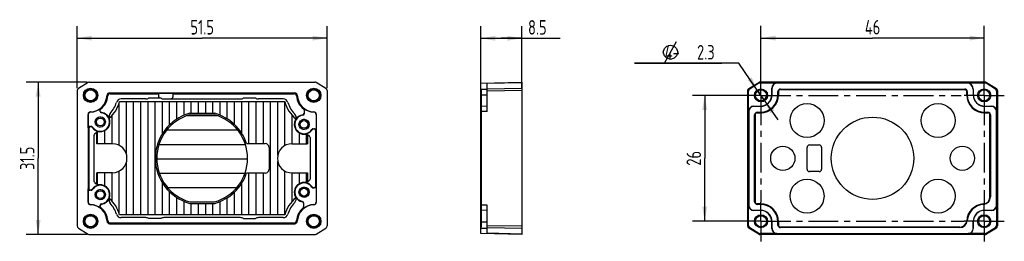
# Model space of a CAD drawing. Header units: millimetres. Extents: x 53 to 256, y 98 to 143.
import ezdxf

# ---------------------------------------------------------------- set-up
doc = ezdxf.new("R2010")
doc.units = ezdxf.units.MM
doc.header["$LTSCALE"] = 16.335
doc.linetypes.add('CENTER', pattern=[0.6, 0.375, -0.075, 0.075, -0.075])
doc.layers.get('0').update_dxf_attribs({"linetype": 'CONTINUOUS'})
for name, color, linetype in [('DE-13-002819_DXF_AXIS', 7, 'CONTINUOUS'), ('DE-13-002819DXF_CONTINUOUS_LINE', 7, 'CONTINUOUS'), ('DE-18-000293DXF_CONTINUOUS_LINE', 7, 'CONTINUOUS'), ('DE-20-035833_DXF_DIMENSION', 7, 'CONTINUOUS'), ('DIMS', 7, 'CONTINUOUS')]:
    doc.layers.add(name, color=color, linetype=linetype)
doc.styles.get("Standard").update_dxf_attribs({"font": 'ISOCP', "width": 0.8})
doc.dimstyles.new('DIMSTYLE_1', dxfattribs={"dimtxt": 3, "dimasz": 3, "dimexe": 2.5, "dimexo": 0.5, "dimgap": 0.75, "dimtad": 1, "dimdsep": 46, "dimtxsty": 'STANDARD', "dimblk": '_FILLED', "dimblk1": '_FILLED', "dimblk2": '_FILLED', "dimcen": 0.09, "dimclrt": 3, "dimazin": 2, "dimtp": 0.3, "dimtm": 0.3, "dimtfac": 1, "dimtofl": 0, "dimtmove": 0, "dimatfit": 3, "dimldrblk": '_FILLED', "dimfxl": 1, "dimtolj": 1, "dimarcsym": 0})
doc.dimstyles.new('DIMSTYLE_2', dxfattribs={"dimtxt": 3, "dimasz": 3, "dimexe": 2.5, "dimexo": 0.5, "dimgap": 0.75, "dimtad": 1, "dimdsep": 46, "dimtxsty": 'STANDARD', "dimblk": '_FILLED', "dimblk1": '_FILLED', "dimblk2": '_FILLED', "dimcen": 0.09, "dimclrt": 3, "dimazin": 2, "dimtp": 0.2, "dimtm": 0.2, "dimtfac": 1, "dimtofl": 0, "dimtmove": 0, "dimatfit": 3, "dimldrblk": '_FILLED', "dimfxl": 1, "dimtolj": 1, "dimarcsym": 0})
doc.dimstyles.new('DIMSTYLE_3', dxfattribs={"dimtxt": 3, "dimasz": 3, "dimexe": 2.5, "dimexo": 0.5, "dimtad": 1, "dimdsep": 46, "dimtxsty": 'STANDARD', "dimblk": '_FILLED', "dimblk1": '_FILLED', "dimblk2": '_FILLED', "dimcen": 0.09, "dimclrt": 3, "dimazin": 2, "dimtp": 0.1, "dimtm": 0.1, "dimtfac": 1, "dimtmove": 0, "dimatfit": 2, "dimldrblk": '_FILLED', "dimfxl": 1, "dimtolj": 1, "dimarcsym": 0})

# ---------------------------------------------------------------- blocks, each defined once
blk = doc.blocks.new('_FILLED')
at = {"color": 0, "linetype": 'ByBlock'}
blk.add_solid([(0, 0), (-1, 0.167), (-1, -0.167)], dxfattribs=at)
blk = doc.blocks.new('*D1')
at = {"layer": 'DE-20-035833_DXF_DIMENSION', "color": 4}
for p, q in [((67.34, 130.52), (54.74, 130.52)), ((57.24, 130.52), (57.24, 114.77)), ((57.24, 99.02), (57.24, 114.77)), ((67.34, 99.02), (54.74, 99.02))]:
    blk.add_line(p, q, dxfattribs=at)
at = {"layer": 'DE-20-035833_DXF_DIMENSION', "color": 4, "xscale": 3, "yscale": 3, "zscale": 3}
for p, rotation in [((57.24, 130.52), 90), ((57.24, 99.02), 270)]:
    blk.add_blockref('_FILLED', p, dxfattribs=dict(at, rotation=rotation))
at = {"layer": 'DE-20-035833_DXF_DIMENSION', "color": 3, "insert": (53.49, 114.77), "char_height": 3, "width": 8.8125, "attachment_point": 2, "rotation": 90, "line_spacing_factor": 0.9}
blk.add_mtext('31.5', dxfattribs=at)
blk = doc.blocks.new('*D2')
at = {"layer": 'DE-20-035833_DXF_DIMENSION', "color": 4}
for p, q in [((65.3, 129.25), (65.3, 142.09)), ((116.8, 129.25), (116.8, 142.09)), ((65.3, 139.59), (91.05, 139.59)), ((116.8, 139.59), (91.05, 139.59))]:
    blk.add_line(p, q, dxfattribs=at)
at = {"layer": 'DE-20-035833_DXF_DIMENSION', "color": 4, "xscale": 3, "yscale": 3, "zscale": 3, "rotation": 180}
blk.add_blockref('_FILLED', (65.3, 139.59), dxfattribs=at)
at = {"layer": 'DE-20-035833_DXF_DIMENSION', "color": 4, "xscale": 3, "yscale": 3, "zscale": 3}
blk.add_blockref('_FILLED', (116.8, 139.59), dxfattribs=at)
at = {"layer": 'DE-20-035833_DXF_DIMENSION', "color": 3, "insert": (91.05, 143.34), "char_height": 3, "width": 8.8125, "attachment_point": 2, "line_spacing_factor": 0.9}
blk.add_mtext('51.5', dxfattribs=at)
blk = doc.blocks.new('*D3')
at = {"layer": 'DE-20-035833_DXF_DIMENSION', "color": 4}
for p, q in [((148.45, 124.97), (148.45, 142.06)), ((156.95, 129.25), (156.95, 142.06)), ((148.45, 139.56), (152.7, 139.56)), ((156.95, 139.56), (152.7, 139.56)), ((152.7, 139.56), (164.81, 139.56))]:
    blk.add_line(p, q, dxfattribs=at)
at = {"layer": 'DE-20-035833_DXF_DIMENSION', "color": 4, "xscale": 3, "yscale": 3, "zscale": 3, "rotation": 180}
blk.add_blockref('_FILLED', (148.45, 139.56), dxfattribs=at)
at = {"layer": 'DE-20-035833_DXF_DIMENSION', "color": 4, "xscale": 3, "yscale": 3, "zscale": 3}
blk.add_blockref('_FILLED', (156.95, 139.56), dxfattribs=at)
at = {"layer": 'DE-20-035833_DXF_DIMENSION', "color": 3, "insert": (158.2, 143.31), "char_height": 3, "width": 6.6094, "attachment_point": 1, "line_spacing_factor": 0.9}
blk.add_mtext('8.5', dxfattribs=at)
blk = doc.blocks.new('*D4')
at = {"layer": 'DE-20-035833_DXF_DIMENSION', "color": 4}
for p, q in [((206.21, 131.85), (206.21, 142.1)), ((252.21, 131.72), (252.21, 142.1)), ((206.21, 139.6), (229.21, 139.6)), ((252.21, 139.6), (229.21, 139.6))]:
    blk.add_line(p, q, dxfattribs=at)
at = {"layer": 'DE-20-035833_DXF_DIMENSION', "color": 4, "xscale": 3, "yscale": 3, "zscale": 3, "rotation": 180}
blk.add_blockref('_FILLED', (206.21, 139.6), dxfattribs=at)
at = {"layer": 'DE-20-035833_DXF_DIMENSION', "color": 4, "xscale": 3, "yscale": 3, "zscale": 3}
blk.add_blockref('_FILLED', (252.21, 139.6), dxfattribs=at)
at = {"layer": 'DE-20-035833_DXF_DIMENSION', "color": 3, "insert": (229.21, 143.35), "char_height": 3, "width": 4.4062, "attachment_point": 2, "line_spacing_factor": 0.9}
blk.add_mtext('46', dxfattribs=at)
blk = doc.blocks.new('*D5')
at = {"layer": 'DE-20-035833_DXF_DIMENSION', "color": 4}
for p, q in [((205.71, 127.77), (192.11, 127.77)), ((194.61, 127.77), (194.61, 114.77)), ((194.61, 101.77), (194.61, 114.77)), ((205.71, 101.77), (192.11, 101.77))]:
    blk.add_line(p, q, dxfattribs=at)
at = {"layer": 'DE-20-035833_DXF_DIMENSION', "color": 4, "xscale": 3, "yscale": 3, "zscale": 3}
for p, rotation in [((194.61, 127.77), 90), ((194.61, 101.77), 270)]:
    blk.add_blockref('_FILLED', p, dxfattribs=dict(at, rotation=rotation))
at = {"layer": 'DE-20-035833_DXF_DIMENSION', "color": 3, "insert": (190.86, 114.77), "char_height": 3, "width": 4.4062, "attachment_point": 2, "rotation": 90, "line_spacing_factor": 0.9}
blk.add_mtext('26', dxfattribs=at)
blk = doc.blocks.new('*D6')
at = {"layer": 'DE-20-035833_DXF_DIMENSION', "color": 4}
for p, q in [((201.66, 134.42), (180.14, 134.42)), ((180.14, 134.42), (198.16, 134.42)), ((206.21, 127.77), (201.66, 134.42)), ((205.56, 128.72), (206.21, 127.77)), ((206.86, 126.82), (206.21, 127.77)), ((206.21, 127.77), (209.69, 122.7))]:
    blk.add_line(p, q, dxfattribs=at)
at = {"layer": 'DE-20-035833_DXF_DIMENSION', "color": 4, "xscale": 3, "yscale": 3, "zscale": 3}
for p, rotation in [((205.56, 128.72), 304.4215473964), ((206.86, 126.82), 124.4177362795)]:
    blk.add_blockref('_FILLED', p, dxfattribs=dict(at, rotation=rotation))
at = {"layer": 'DE-20-035833_DXF_DIMENSION', "color": 3, "insert": (196.66, 138.17), "char_height": 3, "width": 15.0156, "attachment_point": 3, "line_spacing_factor": 0.9}
blk.add_mtext('4-{\\ftxt.shx;\\W1.333333;\\H3.000000; }2.3', dxfattribs=at)

msp = doc.modelspace()

# ---------------------------------------------------------------- linework, layer by layer
at = {"layer": 'DE-13-002819_DXF_AXIS', "color": 1, "linetype": 'CENTER'}
for p, q in [((206.213, 127.772), (206.213, 131.922)), ((252.213, 127.772), (252.213, 131.922)), ((206.213, 127.772), (202.063, 127.772)), ((206.213, 127.772), (206.213, 105.69)), ((206.213, 127.772), (247.481, 127.772)), ((252.213, 127.772), (248.063, 127.772)), ((252.213, 127.772), (256.363, 127.772)), ((252.213, 127.772), (252.213, 105.174)), ((206.213, 101.772), (206.213, 105.69)), ((252.213, 101.772), (252.213, 105.174)), ((206.213, 101.772), (202.063, 101.772)), ((206.213, 101.772), (206.213, 97.622)), ((206.213, 101.772), (248.063, 101.772)), ((252.213, 101.772), (248.063, 101.772)), ((252.213, 101.772), (256.363, 101.772)), ((252.213, 101.772), (252.213, 97.622))]:
    msp.add_line(p, q, dxfattribs=at)
at = {"layer": 'DE-13-002819DXF_CONTINUOUS_LINE', "color": 7}
for p, q in [((67.575, 130.446), (65.532, 129.169)), ((67.84, 130.522), (114.254, 130.522)), ((116.562, 129.169), (114.519, 130.446)), ((148.45, 130.3), (156.95, 130.522)), ((148.45, 99.245), (148.45, 130.3)), ((149.75, 124.472), (149.75, 130.334)), ((156.95, 130.522), (156.95, 99.022)), ((203.698, 129.169), (205.741, 130.446)), ((205.795, 130.258), (203.886, 129.065)), ((252.419, 130.522), (206.006, 130.522)), ((206.06, 130.334), (209.513, 130.334)), ((248.663, 130.3), (209.513, 130.3)), ((248.663, 130.334), (252.365, 130.334)), ((254.539, 129.065), (252.63, 130.258)), ((252.684, 130.446), (254.728, 129.169)), ((65.297, 128.745), (65.297, 100.799)), ((71.946, 128.272), (110.148, 128.272)), ((72.096, 128.115), (82.047, 128.115)), ((82.047, 128.181), (82.047, 127.573)), ((85.047, 128.181), (82.047, 128.181)), ((85.047, 127.573), (85.047, 128.181)), ((85.047, 128.115), (109.998, 128.115)), ((116.797, 128.745), (116.797, 100.799)), ((203.463, 128.745), (203.463, 100.799)), ((203.651, 124.472), (203.651, 128.641)), ((208.451, 127.872), (208.451, 129.272)), ((208.485, 129.272), (208.485, 127.872)), ((209.706, 127.872), (209.706, 128.552)), ((210.233, 129.079), (248.193, 129.079)), ((248.719, 128.552), (248.719, 127.872)), ((249.94, 129.022), (249.94, 127.872)), ((249.974, 129.022), (249.974, 127.872)), ((254.774, 128.641), (254.774, 124.472)), ((254.963, 128.745), (254.963, 100.799)), ((79.447, 127.03), (74.329, 127.03)), ((80.047, 127.23), (82.547, 127.23)), ((82.793, 127.073), (84.547, 127.073)), ((83.147, 127.03), (98.947, 127.03)), ((99.547, 127.23), (102.047, 127.23)), ((107.765, 127.03), (102.647, 127.03)), ((67.547, 123.874), (67.547, 105.671)), ((67.584, 121.074), (67.584, 123.838)), ((70.047, 124.472), (70.047, 124.879)), ((112.047, 124.879), (112.047, 123.972)), ((114.51, 123.838), (114.51, 120.574)), ((114.547, 123.874), (114.547, 105.671)), ((149.75, 125.534), (148.45, 125.5)), ((203.685, 124.472), (203.685, 105.072)), ((204.713, 125.534), (206.113, 125.534)), ((206.113, 125.5), (204.713, 125.5)), ((205.433, 124.279), (206.113, 124.279)), ((252.313, 125.534), (253.713, 125.534)), ((253.713, 125.5), (252.313, 125.5)), ((252.313, 124.279), (252.993, 124.279)), ((254.74, 105.072), (254.74, 124.472)), ((204.906, 105.792), (204.906, 123.752)), ((253.519, 123.752), (253.519, 106.782)), ((67.704, 121.074), (67.704, 108.471)), ((67.884, 121.374), (68.179, 121.374)), ((113.915, 120.874), (114.21, 120.874)), ((114.39, 120.574), (114.39, 108.971)), ((68.79, 110.262), (68.79, 119.283)), ((113.304, 118.783), (113.304, 110.762)), ((67.584, 105.707), (67.584, 108.471)), ((68.179, 108.171), (67.884, 108.171)), ((114.21, 108.671), (113.915, 108.671)), ((114.51, 108.971), (114.51, 105.707)), ((111.96, 105.587), (111.96, 104.594)), ((70.047, 104.666), (70.047, 105.073)), ((149.75, 104.011), (148.45, 104.045)), ((149.75, 99.211), (149.75, 105.072)), ((203.651, 100.904), (203.651, 105.072)), ((204.713, 104.045), (206.113, 104.045)), ((206.113, 104.011), (204.713, 104.011)), ((206.113, 105.266), (205.433, 105.266)), ((252.313, 104.045), (253.713, 104.045)), ((253.713, 104.011), (252.313, 104.011)), ((254.774, 105.072), (254.774, 100.904)), ((79.447, 102.515), (74.329, 102.515)), ((82.547, 102.315), (80.047, 102.315)), ((98.947, 102.515), (83.147, 102.515)), ((99.547, 102.315), (102.047, 102.315)), ((107.765, 102.515), (102.647, 102.515)), ((208.451, 100.272), (208.451, 101.672)), ((208.485, 101.672), (208.485, 100.272)), ((209.706, 100.992), (209.706, 101.672)), ((249.94, 100.272), (249.94, 101.672)), ((249.974, 101.672), (249.974, 100.272)), ((65.532, 100.376), (67.575, 99.098)), ((71.946, 101.272), (110.148, 101.272)), ((72.096, 101.43), (109.998, 101.43)), ((114.519, 99.098), (116.562, 100.376)), ((205.741, 99.098), (203.698, 100.376)), ((203.886, 100.48), (205.795, 99.287)), ((247.203, 100.466), (210.233, 100.466)), ((252.63, 99.287), (254.539, 100.48)), ((254.728, 100.376), (252.684, 99.098)), ((67.84, 99.022), (114.254, 99.022)), ((156.95, 99.022), (148.45, 99.245)), ((252.419, 99.022), (206.006, 99.022)), ((209.513, 99.211), (206.06, 99.211)), ((209.513, 99.245), (248.913, 99.245)), ((252.365, 99.211), (248.913, 99.211))]:
    msp.add_line(p, q, dxfattribs=at)
at = {"layer": 'DE-13-002819DXF_CONTINUOUS_LINE', "color": 4}
for p, q in [((149.75, 130.258), (156.95, 130.446)), ((205.741, 130.446), (205.795, 130.258)), ((206.006, 130.522), (206.06, 130.334)), ((209.513, 130.334), (209.513, 130.3)), ((248.663, 130.3), (248.663, 130.334)), ((252.365, 130.334), (252.419, 130.522)), ((252.63, 130.258), (252.684, 130.446)), ((148.45, 129.022), (149.75, 129.022)), ((148.45, 127.872), (149.75, 127.872)), ((156.95, 129.169), (149.75, 129.065)), ((156.95, 128.745), (149.75, 128.641)), ((203.651, 128.641), (203.463, 128.745)), ((203.886, 129.065), (203.698, 129.169)), ((208.451, 129.272), (208.485, 129.272)), ((208.485, 127.872), (208.451, 127.872)), ((209.813, 128.552), (209.706, 128.552)), ((209.706, 127.872), (209.813, 127.872)), ((209.729, 127.872), (209.729, 128.552)), ((210.233, 128.972), (210.233, 129.079)), ((210.233, 129.056), (248.193, 129.056)), ((248.193, 128.972), (248.193, 129.079)), ((248.613, 128.552), (248.719, 128.552)), ((248.613, 127.872), (248.719, 127.872)), ((248.696, 128.552), (248.696, 127.872)), ((249.94, 129.022), (249.974, 129.022)), ((249.94, 127.872), (249.974, 127.872)), ((254.728, 129.169), (254.539, 129.065)), ((254.963, 128.745), (254.774, 128.641)), ((84.547, 127.073), (84.547, 127.03)), ((70.165, 124.965), (70.159, 125.113)), ((70.306, 124.174), (70.308, 124.255)), ((111.935, 125.113), (111.929, 124.965)), ((149.75, 124.472), (148.45, 124.472)), ((203.651, 124.472), (203.685, 124.472)), ((204.713, 125.534), (204.713, 125.5)), ((205.433, 124.172), (205.433, 124.279)), ((205.433, 124.256), (206.113, 124.256)), ((206.113, 125.5), (206.113, 125.534)), ((206.113, 124.172), (206.113, 124.279)), ((252.313, 125.5), (252.313, 125.534)), ((252.313, 124.172), (252.313, 124.279)), ((252.313, 124.256), (252.993, 124.256)), ((252.993, 124.172), (252.993, 124.279)), ((253.713, 125.534), (253.713, 125.5)), ((254.774, 124.472), (254.74, 124.472)), ((111.786, 123.755), (111.788, 123.674)), ((205.013, 123.752), (204.906, 123.752)), ((204.929, 105.792), (204.929, 123.752)), ((253.413, 123.752), (253.519, 123.752)), ((253.496, 123.752), (253.496, 106.782)), ((67.584, 121.074), (67.704, 121.074)), ((69.876, 120.28), (69.864, 120.263)), ((112.23, 119.763), (112.218, 119.78)), ((114.39, 120.574), (114.51, 120.574)), ((112.218, 109.765), (112.23, 109.782)), ((67.704, 108.471), (67.584, 108.471)), ((69.864, 109.282), (69.876, 109.265)), ((114.51, 108.971), (114.39, 108.971)), ((111.712, 105.882), (111.71, 105.801)), ((205.013, 105.792), (204.906, 105.792)), ((253.413, 106.782), (253.519, 106.782)), ((70.159, 104.432), (70.165, 104.58)), ((70.308, 105.289), (70.306, 105.37)), ((111.848, 104.517), (111.854, 104.365)), ((149.75, 105.072), (148.45, 105.072)), ((203.651, 105.072), (203.685, 105.072)), ((204.713, 104.011), (204.713, 104.045)), ((205.433, 105.372), (205.433, 105.266)), ((206.113, 105.289), (205.433, 105.289)), ((206.113, 105.266), (206.113, 105.372)), ((206.113, 104.045), (206.113, 104.011)), ((252.081, 105.365), (252.088, 105.259)), ((252.313, 104.045), (252.313, 104.011)), ((253.713, 104.011), (253.713, 104.045)), ((254.774, 105.072), (254.74, 105.072)), ((148.45, 101.672), (149.75, 101.672)), ((208.485, 101.672), (208.451, 101.672)), ((209.706, 101.672), (209.813, 101.672)), ((209.729, 100.992), (209.729, 101.672)), ((248.62, 101.904), (248.726, 101.897)), ((249.94, 101.672), (249.974, 101.672)), ((149.75, 100.272), (148.45, 100.272)), ((149.75, 100.904), (156.95, 100.799)), ((149.75, 100.48), (156.95, 100.376)), ((203.463, 100.799), (203.651, 100.904)), ((203.698, 100.376), (203.886, 100.48)), ((208.451, 100.272), (208.485, 100.272)), ((209.706, 100.992), (209.813, 100.992)), ((210.233, 100.466), (210.233, 100.572)), ((247.203, 100.489), (210.233, 100.489)), ((247.203, 100.572), (247.203, 100.466)), ((249.974, 100.272), (249.94, 100.272)), ((254.539, 100.48), (254.728, 100.376)), ((254.774, 100.904), (254.963, 100.799)), ((156.95, 99.098), (149.75, 99.287)), ((205.795, 99.287), (205.741, 99.098)), ((206.06, 99.211), (206.006, 99.022)), ((209.513, 99.211), (209.513, 99.245)), ((248.913, 99.211), (248.913, 99.245)), ((252.419, 99.022), (252.365, 99.211)), ((252.684, 99.098), (252.63, 99.287))]:
    msp.add_line(p, q, dxfattribs=at)
at = {"layer": 'DE-13-002819DXF_CONTINUOUS_LINE', "color": 7}
for centre, radius in [((68.047, 127.772), 1.476), ((68.047, 127.772), 1.272), ((68.047, 127.772), 1.153), ((114.047, 127.772), 1.476), ((114.047, 127.772), 1.272), ((114.047, 127.772), 1.153), ((206.213, 127.772), 1.35), ((206.213, 127.772), 1.153), ((252.213, 127.772), 1.35), ((252.213, 127.772), 1.153), ((70.047, 122.272), 1.05), ((70.047, 122.272), 0.8), ((112.047, 121.772), 1.05), ((112.047, 121.772), 0.8), ((70.047, 107.272), 1.05), ((70.047, 107.272), 0.8), ((112.047, 107.772), 1.05), ((112.047, 107.772), 0.8), ((68.047, 101.772), 1.476), ((68.047, 101.772), 1.272), ((68.047, 101.772), 1.153), ((114.047, 101.772), 1.476), ((114.047, 101.772), 1.272), ((114.047, 101.772), 1.153), ((206.213, 101.772), 1.35), ((206.213, 101.772), 1.153), ((252.213, 101.772), 1.35), ((252.213, 101.772), 1.153)]:
    msp.add_circle(centre, radius, dxfattribs=at)
for centre, radius, start, end in [((209.513, 129.272), 1.061, 90, 180), ((209.513, 129.272), 1.027, 90, 180), ((248.663, 129.022), 1.311, 0, 90), ((248.663, 129.022), 1.277, 0, 90), ((71.946, 127.773), 0.5, 89.9977, 178.57215), ((72.096, 127.615), 0.5, 89.99814, 176.4581), ((109.998, 127.615), 0.5, 3.5419, 90.00186), ((110.148, 127.773), 0.5, 1.42785, 90.0023), ((206.113, 127.872), 3.594, 270, 360), ((206.113, 127.872), 2.373, 270, 360), ((206.113, 127.872), 2.339, 270, 360), ((210.233, 128.552), 0.526, 90, 180), ((248.193, 128.552), 0.526, 0, 90), ((252.313, 127.872), 3.594, 180, 270), ((252.313, 127.872), 2.373, 180, 270), ((252.313, 127.872), 2.339, 180, 270), ((67.947, 127.872), 3.5, 271.43015, 358.56985), ((67.947, 127.872), 3.657, 307.33817, 356.45624), ((67.947, 127.872), 5.643, 317.40432, 343.89582), ((74.329, 126.03), 1, 90.00137, 163.89445), ((79.447, 128.03), 1.001, 270.00014, 306.85813), ((83.204, 127.991), 1.006, 229.20213, 245.84648), ((98.947, 128.03), 1.001, 270.00014, 306.85813), ((102.647, 128.03), 1.001, 233.14188, 269.99986), ((107.765, 126.03), 1, 16.10555, 89.99863), ((114.147, 127.872), 5.643, 196.10418, 224.56131), ((114.147, 127.872), 3.657, 183.54376, 232.66183), ((114.147, 127.872), 3.5, 181.43015, 268.56985), ((68.047, 123.874), 0.5, 91.42636, 180.00379), ((68.083, 123.838), 0.5, 91.93108, 180.00668), ((67.947, 127.872), 3.537, 271.93776, 308.72336), ((70.047, 122.272), 1.92, 212.68259, 82.23237), ((70.347, 124.879), 0.3, 128.72436, 180.00842), ((70.347, 124.472), 0.3, 179.99848, 262.22571), ((70.347, 124.726), 0.3, 127.33448, 174.08618), ((70.347, 124.553), 0.3, 207.54914, 262.50386), ((70.047, 122.272), 2, 21.57428, 82.50513), ((72.838, 123.376), 1.001, 137.40398, 201.5745), ((109.414, 123.211), 1, 331.35377, 44.56184), ((111.747, 124.053), 0.3, 277.4988, 354.41287), ((111.747, 123.972), 0.3, 277.77632, 359.9995), ((111.747, 124.726), 0.3, 5.91382, 52.66552), ((111.747, 124.879), 0.3, 359.99158, 51.27564), ((114.147, 127.872), 3.537, 231.27664, 268.06224), ((114.011, 123.838), 0.5, 359.99333, 88.06893), ((114.047, 123.874), 0.5, 359.9977, 88.57215), ((204.713, 124.472), 1.061, 90, 180), ((204.713, 124.472), 1.027, 90, 180), ((205.433, 123.752), 0.526, 90, 180), ((252.993, 123.752), 0.526, 0, 90), ((253.713, 124.472), 1.061, 0, 90), ((253.713, 124.472), 1.027, 0, 90), ((70.047, 122.272), 2.017, 264.78397, 22.10294), ((72.843, 123.408), 1.001, 171.36355, 202.1037), ((112.047, 121.772), 2.017, 150.90778, 275.21603), ((112.047, 121.772), 1.92, 97.76763, 327.31741), ((109.41, 123.24), 1.001, 330.9098, 6.16084), ((112.047, 121.772), 2, 97.49487, 151.35427), ((68.084, 121.074), 0.3, 31.41005, 85.04329), ((68.179, 121.074), 0.3, 32.68536, 90.00199), ((70.047, 122.272), 2, 211.4083, 265.08824), ((69.773, 119.267), 1, 84.78643, 127.292), ((112.047, 121.772), 2, 274.91176, 328.5917), ((113.915, 120.574), 0.3, 89.99801, 147.31464), ((112.047, 107.772), 2.017, 84.78397, 209.09222), ((112.047, 107.772), 1.92, 32.68259, 259.94916), ((112.047, 107.772), 2, 31.4083, 85.08824), ((112.321, 110.778), 1, 264.78643, 307.292), ((68.179, 108.471), 0.3, 269.99801, 327.31464), ((70.047, 107.272), 2, 94.91176, 148.5917), ((70.047, 107.272), 1.92, 277.76763, 147.31741), ((70.047, 107.272), 2.017, 337.89706, 95.21603), ((113.915, 108.971), 0.3, 212.68536, 270.00199), ((114.01, 108.971), 0.3, 211.41005, 265.04329), ((68.047, 105.671), 0.5, 179.99621, 268.57364), ((68.083, 105.707), 0.5, 179.99333, 268.06893), ((70.047, 107.272), 2, 277.49487, 338.42572), ((72.838, 106.169), 1.001, 158.42557, 222.59586), ((72.844, 106.137), 1.001, 157.89842, 187.1386), ((114.147, 101.672), 5.643, 135.43869, 163.89582), ((109.414, 106.334), 1, 315.43778, 28.64642), ((109.41, 106.305), 1.001, 353.71682, 29.09015), ((112.047, 107.772), 2, 208.64573, 260.30349), ((111.66, 105.505), 0.3, 26.73395, 80.30087), ((111.66, 105.587), 0.3, 359.9963, 79.94498), ((114.011, 105.707), 0.5, 271.93108, 0.00667), ((114.047, 105.671), 0.5, 271.42785, 0.0023), ((205.433, 105.792), 0.526, 180, 270), ((251.993, 106.782), 1.526, 273.58332, 360), ((67.947, 101.672), 3.5, 1.43015, 88.56985), ((67.947, 101.672), 3.537, 51.27664, 88.06224), ((70.347, 105.073), 0.3, 97.77429, 180.00152), ((70.347, 104.666), 0.3, 179.99158, 231.27564), ((70.347, 104.992), 0.3, 97.4988, 174.41287), ((70.347, 104.819), 0.3, 185.91382, 232.66552), ((67.947, 101.672), 3.657, 3.54376, 52.66183), ((67.947, 101.672), 5.643, 16.10418, 42.59568), ((114.147, 101.672), 3.657, 128.94694, 176.45624), ((114.147, 101.672), 3.5, 91.43015, 178.56985), ((111.66, 104.75), 0.3, 308.94378, 354.26865), ((114.147, 101.672), 3.537, 91.93776, 130.41629), ((111.659, 104.594), 0.3, 310.41745, 0.0079), ((204.713, 105.072), 1.061, 180, 270), ((204.713, 105.072), 1.027, 180, 270), ((206.113, 101.672), 3.594, 0, 90), ((206.113, 101.672), 2.373, 0, 90), ((206.113, 101.672), 2.339, 0, 90), ((252.313, 101.672), 3.594, 93.58332, 176.41668), ((252.313, 101.672), 2.373, 90, 180), ((252.313, 101.672), 2.339, 90, 180), ((253.713, 105.072), 1.061, 270, 360), ((253.713, 105.072), 1.027, 270, 360), ((71.946, 101.772), 0.5, 181.42636, 270.00379), ((72.096, 101.929), 0.5, 183.54042, 270.00334), ((74.329, 103.515), 1, 196.10555, 269.99864), ((79.447, 101.514), 1.001, 53.14188, 89.99986), ((83.147, 101.514), 1.001, 90.00014, 126.85813), ((98.947, 101.514), 1.001, 53.14188, 89.99986), ((102.647, 101.514), 1.001, 90.00014, 126.85813), ((107.765, 103.515), 1, 270.00136, 343.89445), ((109.998, 101.929), 0.5, 269.99666, 356.45958), ((110.148, 101.772), 0.5, 269.99621, 358.57364), ((247.203, 101.992), 1.526, 270, 356.41668), ((209.513, 100.272), 1.061, 180, 270), ((209.513, 100.272), 1.027, 180, 270), ((210.233, 100.992), 0.526, 180, 270), ((248.913, 100.272), 1.061, 270, 360), ((248.913, 100.272), 1.027, 270, 360)]:
    msp.add_arc(centre, radius, start, end, dxfattribs=at)
at = {"layer": 'DE-13-002819DXF_CONTINUOUS_LINE', "color": 4}
for centre, radius, start, end in [((63.461, 119.999), 11.851, 43.22563, 44.27724), ((118.551, 120.078), 11.737, 135.71767, 136.77946), ((206.113, 127.872), 3.617, 270, 360), ((210.233, 128.552), 0.503, 90, 180), ((248.193, 128.552), 0.503, 0, 90), ((252.313, 127.872), 3.617, 180, 270), ((64.993, 120.598), 9.658, 46.86372, 48.08095), ((117.035, 120.67), 9.561, 131.91287, 133.14247), ((75.601, 132.132), 11.535, 225.71536, 225.96917), ((75.022, 130.645), 9.389, 221.91006, 222.20371), ((107.072, 130.645), 9.389, 317.79629, 318.08993), ((106.492, 132.133), 11.537, 314.03085, 314.28463), ((205.433, 123.752), 0.503, 90, 180), ((252.993, 123.752), 0.503, 0, 90), ((70.047, 122.272), 1, 255, 195), ((68.903, 124.201), 3.233, 338.33065, 338.78189), ((113.442, 123.843), 3.341, 199.04447, 199.4466), ((112.047, 121.772), 1, 255, 195), ((66.892, 145.315), 24.129, 273.44012, 273.65706), ((115.202, 144.815), 24.129, 266.34294, 266.55988), ((66.892, 84.23), 24.129, 86.34294, 86.55988), ((70.047, 107.272), 1, 255, 195), ((112.047, 107.772), 1, 255, 195), ((115.202, 84.729), 24.129, 93.44012, 93.65706), ((75.602, 97.412), 11.537, 134.03085, 134.28463), ((68.903, 105.343), 3.233, 21.21811, 21.66935), ((113.442, 105.701), 3.341, 160.5534, 160.95553), ((106.493, 97.413), 11.535, 45.71536, 45.96917), ((205.433, 105.792), 0.503, 180, 270), ((251.993, 106.782), 1.503, 273.58332, 360), ((75.022, 98.9), 9.389, 137.79629, 138.08993), ((107.072, 98.9), 9.389, 41.91006, 42.20371), ((206.113, 101.672), 3.617, 0, 90), ((252.313, 101.672), 3.617, 93.58332, 176.41668), ((65.059, 108.875), 9.561, 311.91287, 313.14247), ((117.101, 108.947), 9.658, 226.86372, 228.08095), ((247.203, 101.992), 1.503, 270, 356.41668), ((63.543, 109.467), 11.737, 315.71767, 316.77946), ((118.633, 109.546), 11.851, 223.22563, 224.27724), ((210.233, 100.992), 0.503, 180, 270)]:
    msp.add_arc(centre, radius, start, end, dxfattribs=at)
at = {"layer": 'DE-13-002819DXF_CONTINUOUS_LINE', "color": 7}
for centre, major_axis, ratio, start_param, end_param in [((67.84, 130.022), (0.138, -0.481), 0.9996292, 2.8623913, 3.420794), ((114.254, 130.022), (0.138, 0.481), 0.9996292, -0.2792014, 0.2792014), ((206.006, 130.022), (-0.138, 0.481), 0.9996292, -0.2792014, 0.2792014), ((206.06, 129.834), (0.138, -0.481), 0.9996292, 2.8623913, 3.420794), ((252.365, 129.834), (0.138, 0.481), 0.9996292, -0.2792014, 0.2792014), ((252.419, 130.022), (0.138, 0.481), 0.9996292, -0.2792014, 0.2792014), ((65.797, 128.745), (-0.438, 0.242), 0.9995521, -0.5059086, 0.5059086), ((116.297, 128.745), (-0.438, -0.242), 0.9995521, 2.6356841, 3.6475012), ((203.963, 128.745), (0.438, -0.242), 0.9995521, 2.6356841, 3.6475012), ((204.151, 128.641), (-0.438, 0.242), 0.9995521, -0.5059086, 0.5059086), ((254.274, 128.641), (-0.438, -0.242), 0.9995521, 2.6356841, 3.6475012), ((254.462, 128.745), (0.438, 0.242), 0.9995521, -0.5059086, 0.5059086), ((82.547, 127.573), (0, -0.5), 0.9998477, -1.5707963, -0.8129993), ((82.547, 127.53), (0, 0.5), 0.9998477, -4.712389, -4.0688117), ((84.547, 127.573), (0, -0.5), 0.9998477, 0, 1.5707963), ((84.547, 127.53), (0, 0.5), 0.9998477, -3.1415927, -1.5707963), ((67.884, 121.074), (0.3, 0), 0.9996573, 1.5707963, 3.1415927), ((68.004, 121.074), (-0.3, 0), 0.9996573, 4.712389, 6.2831853), ((114.09, 120.574), (-0.3, 0), 0.9996573, 3.1415927, 4.577825), ((114.21, 120.574), (0.3, 0), 0.9996573, 0, 1.5707963), ((67.884, 108.471), (0.3, 0), 0.9996573, -3.1415927, -1.5707963), ((68.004, 108.471), (0.3, 0), 0.9996573, 3.1415927, 4.577825), ((114.09, 108.971), (0.3, 0), 0.9996573, 4.712389, 6.2831853), ((114.21, 108.971), (0.3, 0), 0.9996573, -1.5707963, 0), ((65.797, 100.8), (0.438, 0.242), 0.9995521, 2.6356841, 3.6475012), ((116.297, 100.8), (0.438, -0.242), 0.9995521, -0.5059086, 0.5059086), ((203.963, 100.8), (0.438, 0.242), 0.9995521, 2.6356841, 3.6475012), ((204.151, 100.904), (0.438, 0.242), 0.9995521, 2.6356841, 3.6475012), ((254.274, 100.904), (0.438, -0.242), 0.9995521, -0.5059086, 0.5059086), ((254.462, 100.8), (0.438, -0.242), 0.9995521, -0.5059086, 0.5059086), ((67.84, 99.523), (-0.138, -0.481), 0.9996292, -0.2792014, 0.2792014), ((114.254, 99.523), (-0.138, 0.481), 0.9996292, 2.8623913, 3.420794), ((206.006, 99.523), (0.138, 0.481), 0.9996292, -3.420794, -2.8623913), ((206.06, 99.711), (-0.138, -0.481), 0.9996292, -0.2792014, 0.2792014), ((252.365, 99.711), (-0.138, 0.481), 0.9996292, 2.8623913, 3.420794), ((252.419, 99.523), (-0.138, 0.481), 0.9996292, -3.420794, -2.8623913)]:
    msp.add_ellipse(centre, major_axis=major_axis, ratio=ratio, start_param=start_param, end_param=end_param, dxfattribs=at)
for points, knots in [([(82.793, 127.073), (82.823, 127.064), (82.94, 127.037), (83.06, 127.03), (83.147, 127.03)], [0, 0, 0, 0, 0.2658404, 1, 1, 1, 1]), ([(68.79, 119.283), (68.79, 119.42), (68.847, 119.697), (69.013, 119.927), (69.114, 120.02)], [0, 0, 0, 0, 0.5000086, 1, 1, 1, 1]), ([(69.114, 120.02), (69.215, 120.113), (69.458, 120.258), (69.739, 120.291), (69.876, 120.28)], [0, 0, 0, 0, 0.5000045, 1, 1, 1, 1]), ([(112.218, 119.78), (112.355, 119.791), (112.636, 119.758), (112.879, 119.613), (112.98, 119.52)], [0, 0, 0, 0, 0.5000064, 1, 1, 1, 1]), ([(112.23, 119.763), (112.364, 119.775), (112.639, 119.745), (112.879, 119.608), (112.98, 119.52)], [0, 0, 0, 0, 0.499997, 1, 1, 1, 1]), ([(112.98, 119.52), (113.081, 119.427), (113.247, 119.197), (113.304, 118.92), (113.304, 118.783)], [0, 0, 0, 0, 0.4999921, 1, 1, 1, 1]), ([(69.114, 109.525), (69.013, 109.617), (68.847, 109.847), (68.79, 110.125), (68.79, 110.262)], [0, 0, 0, 0, 0.4999921, 1, 1, 1, 1]), ([(112.98, 110.025), (112.879, 109.932), (112.636, 109.787), (112.355, 109.753), (112.218, 109.765)], [0, 0, 0, 0, 0.5000045, 1, 1, 1, 1]), ([(113.304, 110.762), (113.304, 110.625), (113.247, 110.347), (113.081, 110.117), (112.98, 110.025)], [0, 0, 0, 0, 0.5000086, 1, 1, 1, 1]), ([(69.864, 109.282), (69.73, 109.269), (69.455, 109.3), (69.215, 109.437), (69.114, 109.525)], [0, 0, 0, 0, 0.499997, 1, 1, 1, 1]), ([(69.876, 109.265), (69.739, 109.253), (69.458, 109.287), (69.215, 109.432), (69.114, 109.525)], [0, 0, 0, 0, 0.5000064, 1, 1, 1, 1])]:
    msp.add_open_spline(points, degree=3, knots=knots, dxfattribs=at)
for points in [[(113.863, 120.835), (113.819, 120.811), (113.78, 120.773), (113.754, 120.73)], [(68.231, 108.209), (68.275, 108.234), (68.314, 108.272), (68.34, 108.315)], [(111.96, 105.505), (111.96, 105.551), (111.948, 105.599), (111.928, 105.64)]]:
    msp.add_open_spline(points, degree=3, dxfattribs=at)
at = {"layer": 'DE-18-000293DXF_CONTINUOUS_LINE', "color": 7}
for p, q in [((148.54, 128.972), (148.54, 100.572)), ((209.813, 128.572), (209.813, 127.872)), ((209.813, 127.872), (209.813, 128.572)), ((248.213, 128.972), (210.213, 128.972)), ((210.213, 128.972), (248.213, 128.972)), ((248.613, 128.572), (248.613, 127.872)), ((248.613, 127.872), (248.613, 128.572)), ((73.987, 126.472), (108.107, 126.472)), ((88.472, 124.072), (93.622, 124.072)), ((206.113, 124.172), (205.413, 124.172)), ((205.413, 124.172), (206.113, 124.172)), ((253.013, 124.172), (252.313, 124.172)), ((252.313, 124.172), (253.013, 124.172)), ((88.513, 123.772), (93.581, 123.772)), ((205.013, 123.772), (205.013, 105.772)), ((205.013, 105.772), (205.013, 123.772)), ((253.413, 123.772), (253.413, 106.764)), ((253.413, 106.764), (253.413, 123.772)), ((69.347, 117.782), (69.347, 120.172)), ((72.547, 117.782), (69.347, 117.782)), ((100.202, 117.822), (104.047, 117.822)), ((109.547, 117.762), (112.747, 117.762)), ((112.747, 119.672), (112.747, 117.762)), ((104.847, 117.022), (104.847, 112.522)), ((215.713, 112.522), (215.713, 117.022)), ((216.213, 117.522), (218.213, 117.522)), ((218.713, 117.022), (218.713, 112.522)), ((69.347, 109.372), (69.347, 111.782)), ((72.547, 111.782), (69.347, 111.782)), ((104.047, 111.722), (100.202, 111.722)), ((109.547, 111.762), (112.747, 111.762)), ((112.747, 111.762), (112.747, 109.872)), ((218.213, 112.022), (216.213, 112.022)), ((88.513, 105.772), (93.581, 105.772)), ((88.472, 105.472), (93.622, 105.472)), ((206.113, 105.372), (205.413, 105.372)), ((205.413, 105.372), (206.113, 105.372)), ((108.107, 103.072), (73.987, 103.072)), ((209.813, 101.672), (209.813, 100.972)), ((209.813, 100.972), (209.813, 101.672)), ((247.221, 100.572), (210.213, 100.572)), ((210.213, 100.572), (247.221, 100.572))]:
    msp.add_line(p, q, dxfattribs=at)
at = {"layer": 'DE-18-000293DXF_CONTINUOUS_LINE', "color": 4}
for p, q in [((73.952, 117.433), (73.952, 126.33)), ((75.437, 115.587), (75.437, 126.472)), ((76.922, 103.072), (76.922, 126.472)), ((78.407, 103.072), (78.407, 126.472)), ((79.892, 103.072), (79.892, 126.472)), ((81.377, 103.072), (81.377, 126.472)), ((82.862, 119.884), (82.862, 126.472)), ((84.347, 121.717), (84.347, 126.472)), ((85.832, 122.892), (85.832, 126.472)), ((87.317, 123.672), (87.317, 126.472)), ((88.802, 124.072), (88.802, 126.472)), ((90.287, 124.072), (90.287, 126.472)), ((91.772, 124.072), (91.772, 126.472)), ((93.257, 124.072), (93.257, 126.472)), ((94.742, 123.687), (94.742, 126.472)), ((96.227, 122.914), (96.227, 126.472)), ((97.712, 121.751), (97.712, 126.472)), ((99.197, 119.939), (99.197, 126.472)), ((100.682, 117.822), (100.682, 126.472)), ((102.167, 117.822), (102.167, 126.472)), ((103.652, 117.822), (103.652, 126.472)), ((105.137, 103.072), (105.137, 126.472)), ((106.622, 115.43), (106.622, 126.472)), ((108.107, 117.394), (108.107, 126.472)), ((72.467, 117.782), (72.467, 123.629)), ((87.944, 123.592), (94.15, 123.592)), ((109.592, 117.762), (109.592, 123.666)), ((69.497, 117.782), (69.497, 120.229)), ((70.982, 117.782), (70.982, 120.487)), ((83.753, 120.622), (98.341, 120.622)), ((111.077, 117.762), (111.077, 120.004)), ((112.562, 117.762), (112.562, 119.738)), ((82.152, 117.652), (99.942, 117.652)), ((75.437, 103.072), (75.437, 113.978)), ((81.697, 114.682), (100.397, 114.682)), ((106.622, 103.072), (106.622, 114.095)), ((69.497, 109.316), (69.497, 111.782)), ((70.982, 109.058), (70.982, 111.782)), ((72.467, 105.916), (72.467, 111.782)), ((73.952, 103.215), (73.952, 112.132)), ((82.212, 111.712), (99.882, 111.712)), ((100.682, 103.072), (100.682, 111.722)), ((102.167, 103.072), (102.167, 111.722)), ((103.652, 103.072), (103.652, 111.722)), ((108.107, 103.072), (108.107, 112.131)), ((109.592, 105.879), (109.592, 111.762)), ((111.077, 109.54), (111.077, 111.762)), ((112.562, 109.807), (112.562, 111.762)), ((82.862, 103.072), (82.862, 109.661)), ((99.197, 103.072), (99.197, 109.605)), ((83.901, 108.742), (98.193, 108.742)), ((84.347, 103.072), (84.347, 107.827)), ((97.712, 103.072), (97.712, 107.794)), ((85.832, 103.072), (85.832, 106.653)), ((87.317, 103.072), (87.317, 105.872)), ((94.742, 103.072), (94.742, 105.858)), ((96.227, 103.072), (96.227, 106.631)), ((88.802, 103.072), (88.802, 105.472)), ((90.287, 103.072), (90.287, 105.472)), ((91.772, 103.072), (91.772, 105.472)), ((93.257, 103.072), (93.257, 105.472))]:
    msp.add_line(p, q, dxfattribs=at)
at = {"layer": 'DE-18-000293DXF_CONTINUOUS_LINE', "color": 7}
for centre, radius in [((215.713, 122.572), 3.5), ((242.703, 122.582), 3.5), ((229.213, 114.772), 8.5), ((210.713, 114.762), 2.5), ((247.713, 114.782), 2.5), ((215.703, 106.972), 3.5), ((242.703, 106.972), 3.5)]:
    msp.add_circle(centre, radius, dxfattribs=at)
for centre, radius, start, end in [((206.113, 127.872), 3.7, 270, 360), ((206.113, 127.872), 3.7, 270, 360), ((210.213, 128.572), 0.4, 90, 180), ((210.213, 128.572), 0.4, 90, 180), ((248.213, 128.572), 0.4, 0, 90), ((248.213, 128.572), 0.4, 0, 90), ((252.313, 127.872), 3.7, 180, 270), ((252.313, 127.872), 3.7, 180, 270), ((67.947, 127.872), 6.2, 309.55086, 346.9497), ((114.147, 127.872), 6.2, 193.0503, 232.45654), ((91.047, 114.772), 9.65, 105.47852, 254.52148), ((91.047, 114.772), 9.65, 18.42495, 74.52148), ((205.413, 123.772), 0.4, 90, 180), ((205.413, 123.772), 0.4, 90, 180), ((253.013, 123.772), 0.4, 0, 90), ((253.013, 123.772), 0.4, 0, 90), ((91.047, 114.772), 9.35, 105.72642, 254.27358), ((91.047, 114.772), 9.35, 285.72642, 74.27358), ((72.547, 114.782), 3, 270, 90), ((104.047, 117.022), 0.8, 0, 90), ((109.547, 114.762), 3, 90, 270), ((216.213, 117.022), 0.5, 90, 180), ((218.213, 117.022), 0.5, 0, 90), ((91.047, 114.772), 9.65, 285.47852, 341.57505), ((104.047, 112.522), 0.8, 270, 360), ((216.213, 112.522), 0.5, 180, 270), ((218.213, 112.522), 0.5, 270, 360), ((67.947, 101.672), 6.2, 13.0503, 50.44914), ((114.147, 101.672), 6.2, 127.54346, 166.9497), ((205.413, 105.772), 0.4, 180, 270), ((205.413, 105.772), 0.4, 180, 270), ((252.013, 106.764), 1.4, 273.37229, 360), ((252.013, 106.764), 1.4, 273.37229, 360), ((206.113, 101.672), 3.7, 0, 90), ((206.113, 101.672), 3.7, 0, 90), ((252.313, 101.672), 3.7, 93.37229, 176.62771), ((252.313, 101.672), 3.7, 93.37229, 176.62771), ((247.221, 101.972), 1.4, 270, 356.62771), ((247.221, 101.972), 1.4, 270, 356.62771), ((210.213, 100.972), 0.4, 180, 270), ((210.213, 100.972), 0.4, 180, 270)]:
    msp.add_arc(centre, radius, start, end, dxfattribs=at)
at = {"layer": 'DE-20-035833_DXF_DIMENSION', "color": 3}
msp.add_line((186.297, 134.422), (188.797, 138.922), dxfattribs=at)
msp.add_lwpolyline([(186.047, 136.672), (186.297, 137.422), (186.797, 137.922), (187.547, 138.172), (188.297, 137.922), (188.797, 137.422), (189.047, 136.672), (188.797, 135.922), (188.297, 135.422), (187.547, 135.172), (186.797, 135.422), (186.297, 135.922), (186.047, 136.672)], dxfattribs=at)
at = {"layer": 'DIMS', "color": 4}
msp.add_arc((206.213, 127.772), 1.153, 280.98359, 360, dxfattribs=at)

# ---------------------------------------------------------------- dimensions: what is measured, and where the dimension line sits
at = {"layer": 'DE-20-035833_DXF_DIMENSION', "color": 4}
for base, p1, p2, picture, middle in [((116.797, 139.587), (65.297, 128.745), (116.797, 128.745), '*D2', (91.003, 139.587)), ((252.213, 139.604), (206.213, 131.351), (252.213, 131.222), '*D4', (229.151, 139.604))]:
    dim = msp.add_linear_dim(base=base, p1=p1, p2=p2, dimstyle='DIMSTYLE_1', dxfattribs=at)
    dim.commit()
    dim.dimension.update_dxf_attribs({"geometry": picture, "text_midpoint": middle, "dimtype": 160})
for base, p1, p2, angle, dimstyle, picture, middle in [((148.45, 139.556), (156.95, 128.745), (148.45, 124.472), 180, 'DIMSTYLE_2', '*D3', (161.429, 139.556)), ((57.242, 99.022), (67.84, 130.522), (67.84, 99.022), 270, 'DIMSTYLE_1', '*D1', (57.242, 114.728)), ((194.612, 101.772), (206.213, 127.772), (206.213, 101.772), 270, 'DIMSTYLE_2', '*D5', (194.612, 114.746))]:
    dim = msp.add_linear_dim(base=base, p1=p1, p2=p2, angle=angle, dimstyle=dimstyle, dxfattribs=at)
    dim.commit()
    dim.dimension.update_dxf_attribs({"geometry": picture, "text_midpoint": middle, "dimtype": 160})
dim = msp.add_diameter_dim_2p(p1=(205.561, 128.724), p2=(206.865, 126.821), text='4-%%c<>', dimstyle='DIMSTYLE_3', override={"dimtih": 1, "dimtoh": 1, "dimpost": '<>'}, dxfattribs=at)
dim.commit()
dim.dimension.update_dxf_attribs({"geometry": '*D6', "text_midpoint": (189.149, 136.672), "dimtype": 163})

doc.saveas('drawing.dxf')
